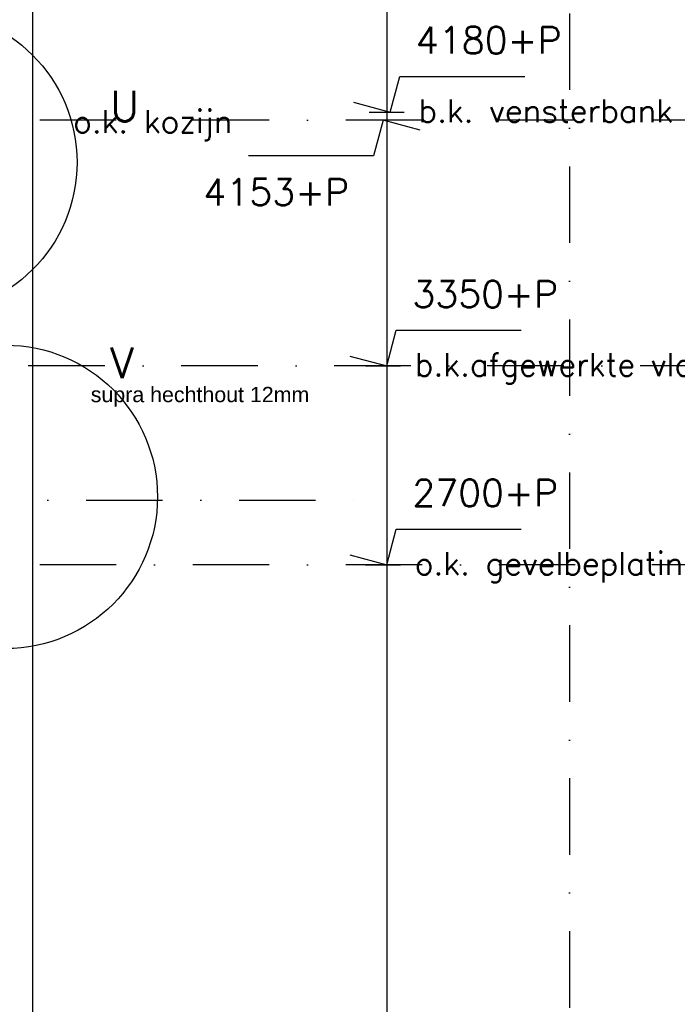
# Model space of a CAD drawing. Extents: x 151406 to 360561, y 44436 to 197234.
# Tile 52 of 57: x 179939 to 182088, y 93709 to 96928. Entities that reach past the tile are written whole.
import ezdxf

# ---------------------------------------------------------------- set-up
doc = ezdxf.new("R2010")
doc.units = 0
doc.header["$LTSCALE"] = 20
doc.header["$MEASUREMENT"] = 0
doc.header["$PDSIZE"] = -1
doc.linetypes.add('DASHDOT', pattern=[25, 12.5, -6.25, 0, -6.25])
doc.linetypes.add('DD1', pattern=[2.66667, 1.66667, -0.5, 0, -0.5])
doc.layers.get('0').update_dxf_attribs({"linetype": 'CONTINUOUS'})
doc.layers.get('DEFPOINTS').update_dxf_attribs({"linetype": 'CONTINUOUS'})
for name, color, linetype in [('_DETAILNUMMERS', 4, 'CONTINUOUS'), ('_DETAILNUMMERSTEKST', 4, 'CONTINUOUS'), ('A--L$7A-_STRAMIEN', 1, 'DASHDOT'), ('A--L31--_F123--A1-BINNENKOZ', 1, 'CONTINUOUS'), ('A--M$1A-_F123-', 1, 'CONTINUOUS'), ('A--M01A1_MAATVOERING', 1, 'CONTINUOUS'), ('A--M01B1_HOOGTE_MAATV', 1, 'CONTINUOUS'), ('A--T$1A-_F123_20', 1, 'CONTINUOUS'), ('A--T01B2_HOOGTE_MAATV', 2, 'CONTINUOUS'), ('A--T01B3_HOOGTE_MAATV', 3, 'CONTINUOUS'), ('STRAMIEN', 8, 'DD1')]:
    doc.layers.add(name, color=color, linetype=linetype)
doc.styles.add('EB2', font='ARIAL.TTF')
doc.styles.add('HIEMSTRA', font='romans.shx')
doc.styles.add('HOOGTEXT', font='ROMANS.shx', dxfattribs={"height": 2.5})
doc.dimstyles.get("Standard").update_dxf_attribs({"dimscale": 40, "dimtxt": 2.5, "dimasz": 2, "dimexe": 0.3, "dimexo": 0.3, "dimgap": 2, "dimtad": 1, "dimdec": 0, "dimzin": 0, "dimdsep": 46, "dimtxsty": 'HIEMSTRA', "dimblk1": 'OBLIQUE', "dimblk2": 'OBLIQUE', "dimsah": 1, "dimcen": 0.09, "dimdle": 0.3, "dimclrd": 1, "dimclre": 1, "dimclrt": 3, "dimadec": 0, "dimazin": 0, "dimtfac": 1, "dimtdec": 4, "dimtix": 1, "dimtmove": 2, "dimatfit": 3, "dimldrblk": 'OBLIQUE', "dimfxl": 0, "dimtvp": 625, "dimtolj": 1, "dimtzin": 0, "dimarcsym": 0})

# ---------------------------------------------------------------- blocks, each defined once
blk = doc.blocks.new('HOOGTEP')
at = {"layer": 'A--M01A1_MAATVOERING'}
for p, q in [((0, 0), (0.624, 2.33)), ((0.624, 2.33), (8.794, 2.33)), ((-2.415, 0.647), (0, 0))]:
    blk.add_line(p, q, dxfattribs=at)
at = {"layer": 'A--M01B1_HOOGTE_MAATV'}
blk.add_line((-1.379, 0), (0.911, 0), dxfattribs=at)
at = {"layer": 'A--T01B2_HOOGTE_MAATV', "style": 'HOOGTEXT', "flags": 4}
blk.add_attdef('TEKST', (1.84, -0.671), '', height=1.5, dxfattribs=at)
at = {"layer": 'A--T01B3_HOOGTE_MAATV', "style": 'HOOGTEXT', "flags": 4}
blk.add_attdef('HOOGTE', (1.673, 3.819), '', height=1.75, dxfattribs=at)
blk = doc.blocks.new('_OBLIQUE')
at = {"color": 0, "linetype": 'ByBlock'}
blk.add_line((-0.5, -0.5), (0.5, 0.5), dxfattribs=at)
blk = doc.blocks.new('*D462')
at = {"layer": 'A--M$1A-_F123-', "color": 1, "lineweight": -2}
blk.add_arc((166881.6, 95796.5), 293.9, 0, 82, dxfattribs=at)
at = {"layer": 'DEFPOINTS', "color": 0}
for p in [(166987.4, 96549.3), (167051.6, 96036.3), (151785.3, 95796.5), (185738.9, 95796.5), (166866.2, 95686.9)]:
    blk.add_point(p, dxfattribs=at)
at = {"layer": 'A--M$1A-_F123-', "color": 1, "lineweight": -2, "xscale": 40, "yscale": 40, "zscale": 40}
for p, rotation in [((166922.5, 96087.6), 172.0000039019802), ((167175.6, 95796.5), 270)]:
    blk.add_blockref('_OBLIQUE', p, dxfattribs=dict(at, rotation=rotation))
at = {"layer": 'A--M$1A-_F123-', "color": 2, "insert": (167174.2, 96045), "char_height": 50, "attachment_point": 5, "rotation": 310.3345, "style": 'HIEMSTRA'}
blk.add_mtext('\\A1;82.00°', dxfattribs=at)

msp = doc.modelspace()

# ---------------------------------------------------------------- linework, layer by layer
at = {"layer": '_DETAILNUMMERS'}
for centre in [(179630.084, 96461.427), (179893.001, 95367.752)]:
    msp.add_circle(centre, 496.013, dxfattribs=at)
at = {"layer": 'A--L$7A-_STRAMIEN', "linetype": 'Continuous'}
msp.add_line((181138.437, 107777.706), (181138.437, 90919.023), dxfattribs=at)
at = {"layer": 'A--L31--_F123--A1-BINNENKOZ'}
msp.add_line((179981.156, 92455.899), (179981.145, 98495.386), dxfattribs=at)
at = {"layer": 'STRAMIEN', "linetype": 'DASHDOT'}
for p, q in [((181736.265, 109950.716), (181736.265, 90604.885)), ((185755.38, 96598.898), (152098.725, 96598.898)), ((185717.798, 95795.898), (151764.265, 95795.898)), ((179655.738, 95356.398), (181050.107, 95356.398)), ((185755.38, 95145.898), (152098.725, 95145.898))]:
    msp.add_line(p, q, dxfattribs=at)

# ---------------------------------------------------------------- block references
at = {"color": 3, "xscale": 50, "yscale": 50}
msp.add_blockref('HOOGTEP', (181150.117, 96625.898), dxfattribs=at).add_auto_attribs({'TEKST': 'b.k. vensterbank', 'HOOGTE': '4180+P'})
at = {"color": 3}
ref = msp.add_blockref('HOOGTEP', (181126.758, 96598.898), dxfattribs=dict(at, xscale=50, yscale=50, rotation=180))
ref.add_attrib('TEKST', 'o.k. kozijn', (180113.342, 96557.453), dxfattribs={"layer": 'A--T01B2_HOOGTE_MAATV', "height": 75, "style": 'HOOGTEXT', "flags": 4})
ref.add_attrib('HOOGTE', '4153+P', (180538.96, 96320.424), dxfattribs={"layer": 'A--T01B3_HOOGTE_MAATV', "height": 87.5, "style": 'HOOGTEXT', "flags": 4})
at = {"color": 3, "xscale": 50, "yscale": 50, "zscale": 50}
for p, values in [((181138.437, 95795.898), {'TEKST': 'b.k.afgewerkte vloer (1e verd)', 'HOOGTE': '3350+P'}), ((181138.437, 95145.898), {'TEKST': 'o.k. gevelbeplating/plafond=b.k. kozijn', 'HOOGTE': '2700+P'})]:
    msp.add_blockref('HOOGTEP', p, dxfattribs=at).add_auto_attribs(values)

# ---------------------------------------------------------------- texts
at = {"layer": '_DETAILNUMMERSTEKST', "style": 'HIEMSTRA'}
for s, p in [('U', (180234.87, 96595.227)), ('V', (180234.87, 95755.896))]:
    msp.add_text(s, height=100, dxfattribs=at).set_placement(p)
at = {"layer": 'A--T$1A-_F123_20', "style": 'EB2'}
msp.add_text('supra hechthout 12mm', height=50, dxfattribs=at).set_placement((180170.941, 95677.333))

# ---------------------------------------------------------------- dimensions: what is measured, and where the dimension line sits
at = {"layer": 'A--M$1A-_F123-'}
dim = msp.add_angular_dim_2l(base=(167051.621, 96036.334), line1=((185738.879, 95796.532), (151785.346, 95796.532)), line2=((166866.221, 95686.949), (166987.413, 96549.275)), dimstyle='Standard', override={"dimscale": 20, "dimexe": 0, "dimexo": 0, "dimdec": 2, "dimcen": 0, "dimdle": 0, "dimclrt": 2, "dimadec": 2, "dimtfac": 0.75, "dimtvp": 1.5}, dxfattribs=at)
dim.commit()
dim.dimension.update_dxf_attribs({"geometry": '*D462', "text_midpoint": (167174.21, 96044.968), "dimtype": 162})

doc.saveas('drawing.dxf')
